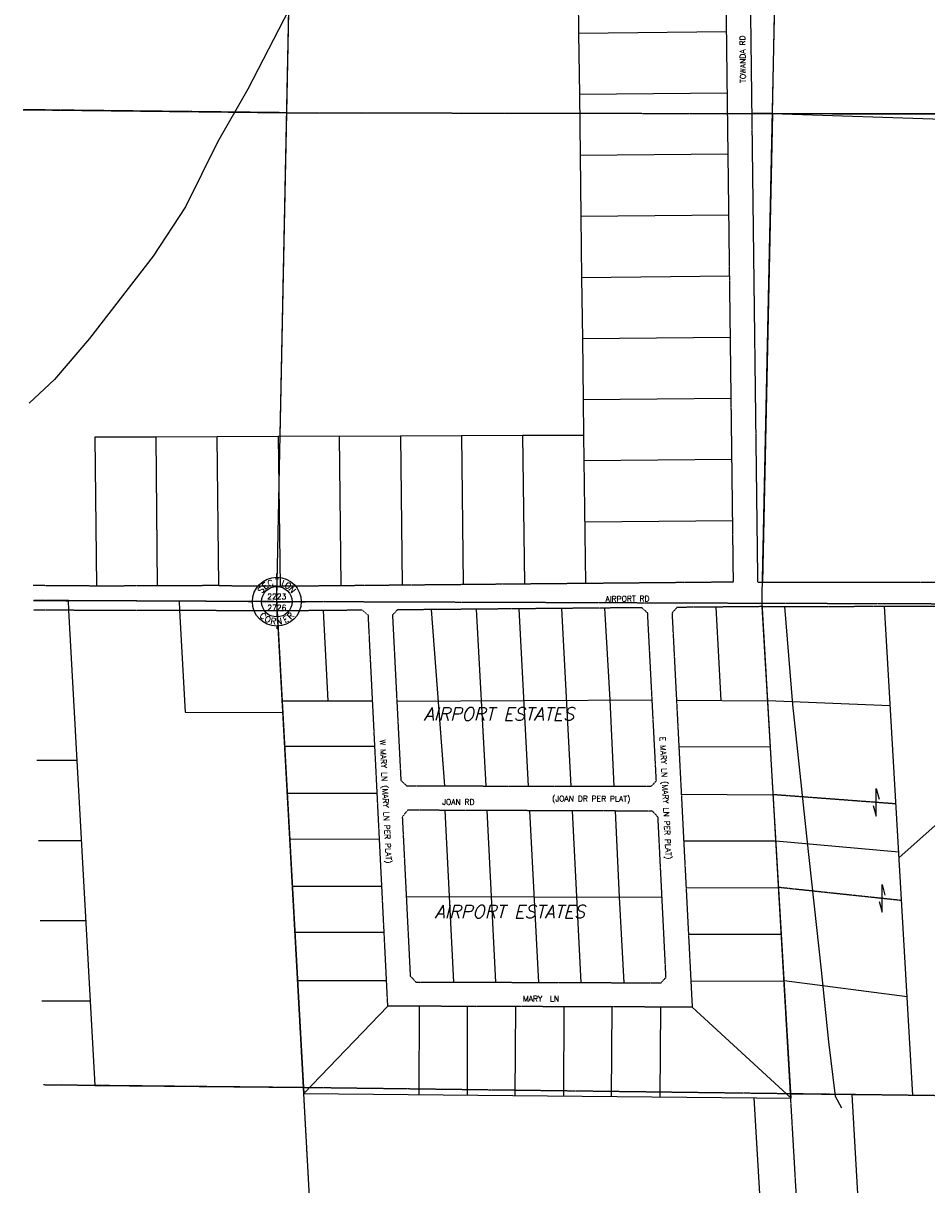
# Model space of a CAD drawing. Extents: x 382064 to 394843, y 99495 to 121971.
# Tile 12 of 36: x 382258 to 384700, y 109072 to 112209. Entities that reach past the tile are written whole.
import ezdxf
from ezdxf.enums import TextEntityAlignment as Align

# ---------------------------------------------------------------- set-up
doc = ezdxf.new("R2010")
doc.units = 0
doc.header["$LTSCALE"] = 0.005
doc.header["$MEASUREMENT"] = 0
for name, pattern in [('Erwl', [0.8, 0.175, -0.05, 0.35, -0.05, 0.175]), ('HIDDEN2', [0.1875, 0.125, -0.0625]), ('PHANTOM', [2.5, 1.25, -0.25, 0.25, -0.25, 0.25, -0.25])]:
    doc.linetypes.add(name, pattern=pattern)
for name, color, linetype in [('17N', 7, 'Continuous'), ('20H', 2, 'Continuous'), ('27N', 7, 'Continuous'), ('30F', 1, 'PHANTOM'), ('30S', 1, 'PHANTOM'), ('Y', 2, 'Continuous')]:
    doc.layers.add(name, color=color, linetype=linetype)
doc.layers.add('E_RW_Existing', color=1, linetype='Erwl', lineweight=25)
doc.layers.add('E_RW_Property', color=1, linetype='Continuous', lineweight=25)
doc.styles.add('CONDO', font='ITALICC.shx', dxfattribs={"height": 35})
doc.styles.add('DIM', font='SIMPLEX', dxfattribs={"height": 20})
doc.styles.add('R', font='ROMANS.shx', dxfattribs={"height": 35})
doc.styles.add('T', font='TXT.shx', dxfattribs={"height": 20})

# ---------------------------------------------------------------- blocks, each defined once
blk = doc.blocks.new('S', base_point=(4834.4, 3124.9))
at = {"layer": 'Y'}
for p, q in [((4834.4, 3212.9), (4834.4, 3226.2)), ((4834.4, 3124.9), (4834.4, 3179.9)), ((4746.4, 3124.9), (4731.5, 3124.9)), ((4834.4, 3124.9), (4779.4, 3124.9)), ((4834.4, 3124.9), (4889.4, 3124.9)), ((4834.4, 3124.9), (4834.4, 3069.9)), ((4922.4, 3124.9), (4936.3, 3124.9)), ((4834.4, 3062.4), (4834.4, 3061)), ((4834.4, 3036.9), (4834.4, 3027.7))]:
    blk.add_line(p, q, dxfattribs=at)
for radius in [88, 55, 2]:
    blk.add_circle((4834.4, 3124.9), radius, dxfattribs=at)
at = {"layer": 'Y', "style": 'DIM'}
for s, rotation, p in [('E', 37, (4799.4, 3173.2)), ('C', 20, (4815.1, 3181.4)), ('I', 343, (4853, 3181.6)), ('O', 326, (4868.8, 3173.7)), ('N', 309, (4881.6, 3161.5)), ('S', 54, (4786.8, 3160.9)), ('C', 317.5308, (4777.7, 3065.5)), ('O', 334.5308, (4797.5, 3051.5)), ('R', 351.5308, (4820.6, 3043.9)), ('N', 8.5308, (4844.9, 3043.4)), ('E', 28.5308, (4872.1, 3051.9)), ('R', 45.5308, (4891.8, 3066.1))]:
    blk.add_text(s, height=22, rotation=rotation, dxfattribs=at).set_placement(p, align=Align.CENTER)
blk.add_text('T', height=22, dxfattribs=at).set_placement((4835.6, 3184.6), align=Align.CENTER)
at = {"layer": 'Y', "style": 'T'}
for tag, p in [('SECN', (4834.4, 3133.6)), ('SECS', (4834.4, 3093.1))]:
    blk.add_attdef(tag, text='', height=20, dxfattribs=at).set_placement(p, align=Align.CENTER)
blk = doc.blocks.new('H')
at = {"layer": '20H', "color": 2}
for p, q in [((0, 25), (5.2, 5.7)), ((0, -25), (0, 25)), ((-5.2, -5.7), (0, -25))]:
    blk.add_line(p, q, dxfattribs=at)

msp = doc.modelspace()

# ---------------------------------------------------------------- linework, layer by layer
at = {"layer": '30F', "linetype": 'PHANTOM'}
for p, q in [((384254.5, 110642.1), (384311, 113288.1)), ((382970.3, 111967.4), (382258.2, 111975.5)), ((382970.3, 111967.5), (385594.9, 111962.9)), ((384254.2, 110642.1), (384407.2, 107993.5)), ((385646.1, 109301), (383015.6, 109334.4))]:
    msp.add_line(p, q, dxfattribs=at)
at = {"layer": '30F', "flags": 128}
msp.add_lwpolyline([(383015.6, 109334.4), (382312.9, 109341.6)], dxfattribs=at)
at = {"layer": '30S'}
for p, q in [((382970.3, 111967.5), (382997.1, 113288)), ((382943.4, 110646.9), (382970.3, 111967.5)), ((384254.5, 110642.1), (382943.4, 110646.9)), ((383087.8, 108021.9), (382943.4, 110646.9)), ((385565, 110637.9), (384254.5, 110642.1))]:
    msp.add_line(p, q, dxfattribs=at)
at = {"layer": '30S', "linetype": 'PHANTOM'}
msp.add_line((382943.4, 110646.9), (382285.8, 110650.1), dxfattribs=at)
at = {"layer": 'E_RW_Existing'}
for p, q in [((384243.5, 110699.5), (384211.7, 113247.9)), ((384243.5, 110699.5), (385566.4, 110699.3)), ((384254.7, 110633.5), (385565, 110637.9))]:
    msp.add_line(p, q, dxfattribs=at)
for points in [[(382952.5, 110689.2), (383117.5, 110690.7), (383282.5, 110692.3), (383447.5, 110693.8), (383612.5, 110695.4), (383777.5, 110696.9), (384177.4, 110700.6), (384175.4, 110865.6), (384173.4, 111030.6), (384171.3, 111195.6), (384169.3, 111360.6), (384167.2, 111525.6), (384165.2, 111690.6), (384163.1, 111855.6), (384161, 112020.5), (384159, 112185.5), (384156.9, 112350.5), (384154.8, 112515.5), (384152.8, 112680.4), (384150.7, 112845.4), (384148.6, 113010.4), (384146.6, 113175.4), (384145.7, 113246.8)], [(382786.4, 110690.4), (382952.5, 110689.2)]]:
    msp.add_lwpolyline(points, dxfattribs=at)
at = {"layer": 'E_RW_Existing', "flags": 128}
for points in [[(382786.4, 110690.4), (382607.1, 110689.4), (382456.5, 110689.1), (382284.9, 110690.4)], [(382944.8, 110621.9), (382607.3, 110623.4), (382456.3, 110623.1), (382286.3, 110624.3)], [(384254.7, 110633.5), (384025.3, 110631.4), (384011.4, 110616.7), (384065.9, 109551.8), (383243.5, 109554.5), (383190.8, 110610.2), (383175.2, 110623.9), (382944.8, 110621.9)]]:
    msp.add_lwpolyline(points, dxfattribs=at)
for points in [[(383930.1, 110630.6), (383269.1, 110624.7), (383256, 110610.6), (383278.7, 110164.5), (383294.3, 110149.5), (383955.3, 110148.2), (383969.1, 110163), (383945.6, 110616)], [(383995.2, 109632), (383973.6, 110065.1), (383958.5, 110081.2), (383297, 110083.7), (383282.5, 110066), (383304, 109635.8), (383319.5, 109619.7), (383981.4, 109617.5)]]:
    msp.add_lwpolyline(points, close=True, dxfattribs=at)
at = {"layer": 'E_RW_Property'}
for p, q in [((384282.7, 111965), (384310.6, 113249.6)), ((383756.9, 112346.7), (383758.9, 112181.8)), ((384159, 112185.5), (383758.9, 112181.8)), ((383758.9, 112181.8), (383761, 112016.8)), ((384161, 112020.5), (383761, 112016.8)), ((383761, 112016.8), (383763.1, 111851.8)), ((382258.2, 111975.5), (382970.3, 111967.4)), ((384282.7, 111965), (384255.5, 110699.5)), ((384938.9, 111963.9), (384282.7, 111965)), ((384282.7, 111965), (384938.4, 111943.4)), ((384163.1, 111855.6), (383763.1, 111851.8)), ((383763.1, 111851.8), (383765.1, 111686.8)), ((384165.2, 111690.6), (383765.1, 111686.8)), ((383765.1, 111686.8), (383767.2, 111521.9)), ((384167.2, 111525.6), (383767.2, 111521.9)), ((383767.2, 111521.9), (383769.3, 111356.9)), ((384169.3, 111360.6), (383769.3, 111356.9)), ((383769.3, 111356.9), (383771.3, 111191.9)), ((384171.3, 111195.6), (383771.3, 111191.9)), ((383771.3, 111191.9), (383772.5, 111096.9)), ((382617.2, 111091.4), (382452.2, 111091.1)), ((382452.2, 111091.1), (382456.5, 110689.1)), ((382782.2, 111091.7), (382617.2, 111091.4)), ((382621.4, 110689.5), (382617.2, 111091.4)), ((382947.4, 111093.4), (382782.2, 111091.7)), ((382786.4, 110690.4), (382782.2, 111091.7)), ((383112.5, 111094.1), (382947.4, 111093.4)), ((382947.4, 111093.4), (382952.5, 110689.2)), ((383112.5, 111094.1), (383277.5, 111094.8)), ((383117.5, 110690.7), (383112.5, 111094.1)), ((383277.5, 111094.8), (383442.5, 111095.5)), ((383277.5, 111094.8), (383282.5, 110692.3)), ((383442.5, 111095.5), (383607.5, 111096.2)), ((383442.5, 111095.5), (383447.5, 110693.8)), ((383607.5, 111096.2), (383772.5, 111096.9)), ((383607.5, 111096.2), (383612.5, 110695.4)), ((383772.5, 111096.9), (383777.5, 110696.9)), ((384173.4, 111030.6), (383773.4, 111026.9)), ((384175.4, 110865.6), (383775.4, 110861.9)), ((382379.4, 110649.6), (382380.9, 110623.7)), ((382679.4, 110648.2), (382680.8, 110623.1)), ((382380.9, 110623.7), (382451.4, 109340.2)), ((382680.8, 110623.1), (382695.9, 110348.6)), ((382944.8, 110621.9), (383016.5, 109318.5)), ((383069.1, 110623), (383081.1, 110379.1)), ((383397.9, 110149.3), (383361.8, 110625.6)), ((383509, 110149.1), (383482.7, 110626.6)), ((383597.9, 110627.7), (383623.1, 110148.8)), ((383739.3, 110148.6), (383714.1, 110628.7)), ((383829.2, 110629.7), (383843.2, 110381.4)), ((384144.5, 110379.9), (384130.6, 110632.4)), ((384333.6, 109305.7), (384254.7, 110633.5)), ((384662.2, 109313.8), (384585.2, 110634.6)), ((382958.1, 110379.4), (383081.1, 110379.1)), ((383081.1, 110379.1), (383202.4, 110379.1)), ((383267.8, 110378.1), (383957.8, 110381.5)), ((383843.2, 110381.4), (383854.4, 110148.4)), ((384023.4, 110380.6), (384269.8, 110379.2)), ((384600.9, 110365.6), (384269.8, 110379.2)), ((382695.9, 110348.6), (382959.9, 110347.3)), ((383208.5, 110255.8), (382964.9, 110256.1)), ((384277.2, 110254.9), (384029.9, 110254.3)), ((384624.8, 109955.9), (384852.9, 110158.4)), ((382971.9, 110129.8), (383214.8, 110129.3)), ((384036.4, 110126.9), (384284.9, 110125.6)), ((383397.9, 110083.3), (383421.1, 109619.3)), ((383535.2, 109619), (383512, 110082.9)), ((383626.2, 110082.4), (383650.5, 109618.6)), ((383765.6, 109618.2), (383742.4, 110082)), ((383857.6, 110081.6), (383868.7, 109849.2)), ((383221, 110005), (382978.7, 110005.3)), ((384292.3, 110000.2), (384042.9, 110000.5)), ((384624, 109970.1), (384292.3, 110000.2)), ((382985.7, 109878.9), (383227.3, 109878.5)), ((384049.4, 109874.2), (384299.8, 109875)), ((383293.3, 109850.4), (383984.4, 109849)), ((383868.7, 109849.2), (383880.8, 109617.8)), ((383233.6, 109753.1), (382992.6, 109753.3)), ((384307.3, 109747.6), (384055.8, 109747.8)), ((382999.7, 109623.9), (383240, 109623.8)), ((384062.2, 109622.3), (384314.7, 109623.2)), ((384646.7, 109579.3), (384314.7, 109623.2)), ((383243.5, 109554.5), (383016.5, 109318.5)), ((383328.5, 109315.4), (383329.1, 109554.2)), ((383458.3, 109553.8), (383457.7, 109314.2)), ((383587.9, 109312.9), (383589.5, 109553.4)), ((383718.7, 109552.9), (383718, 109311.7)), ((383848.2, 109310.4), (383849.8, 109552.5)), ((383980, 109552.1), (383978.2, 109309.2)), ((384333.6, 109305.7), (384065.9, 109551.8)), ((382451.4, 109340.2), (382312.9, 109341.6)), ((382451.4, 109340.2), (383015.6, 109334.4)), ((383016.5, 109318.5), (384333.6, 109305.7)), ((384306.8, 108053.2), (384233.2, 109306.7)), ((384332.9, 109318), (384662.2, 109313.8)), ((384514.8, 109032), (384498.3, 109315.9))]:
    msp.add_line(p, q, dxfattribs=at)
at = {"layer": 'E_RW_Property', "linetype": 'HIDDEN2'}
for p, q in [((382679.4, 110648.2), (382379.4, 110649.6)), ((382943.4, 110646.9), (382679.4, 110648.2)), ((384616.3, 110100.7), (384284.8, 110125.6)), ((384631.5, 109839.8), (384299.8, 109875))]:
    msp.add_line(p, q, dxfattribs=at)
at = {"layer": 'E_RW_Property'}
for points in [[(382970.3, 111967.5), (382997.1, 113288)], [(382952.5, 111093.4), (382970.3, 111967.5)], [(382970.3, 111967.5), (383761.6, 111966.1)], [(384282.7, 111965), (384227.7, 111965.3)]]:
    msp.add_lwpolyline(points, dxfattribs=at)
at = {"layer": 'E_RW_Property', "color": 2, "flags": 128}
msp.add_lwpolyline([(382975.9, 112244.9), (382865.2, 112031), (382783.6, 111887.5), (382696.8, 111713.6), (382609.5, 111579.9), (382437.7, 111357.6), (382342.6, 111246.7), (382274.7, 111182.8)], dxfattribs=at)
at = {"layer": 'E_RW_Property', "linetype": 'HIDDEN2', "flags": 128}
msp.add_lwpolyline([(382285.8, 110650.1), (382379.4, 110649.6)], dxfattribs=at)
at = {"layer": 'E_RW_Property', "flags": 128}
for points in [[(384315.8, 110633.7), (384337.4, 110369.6), (384374.6, 110013.7), (384414.8, 109652), (384434.2, 109458.2), (384452.7, 109311.4), (384469.4, 109280.2)], [(382294.7, 110218.7), (382403.1, 110218.6)], [(382299.2, 110002.1), (382415, 110002)], [(382303.7, 109785.4), (382426.9, 109785.5)], [(382308.2, 109568.8), (382438.9, 109569)], [(383087.8, 108021.9), (383016.5, 109318.5)]]:
    msp.add_lwpolyline(points, dxfattribs=at)

# ---------------------------------------------------------------- block references
at = {"layer": '20H', "xscale": 1.5, "yscale": 1.5, "zscale": 1.5}
for p in [(384563, 110104.8), (384579.1, 109845.5)]:
    msp.add_blockref('H', p, dxfattribs=at)
at = {"layer": 'Y', "xscale": 0.75, "yscale": 0.75, "zscale": 0.75}
msp.add_blockref('S', (382943.4, 110646.9), dxfattribs=at).add_auto_attribs({'SECS': '2726', 'SECN': '2223'})

# ---------------------------------------------------------------- texts
at = {"layer": '17N', "style": 'R'}
msp.add_text('TOWANDA RD', height=15, rotation=90.7256, dxfattribs=at).set_placement((384210.8, 112048))
for s, rotation, p in [('AIRPORT RD', 0.4979, (383891.1, 110647.2)), ('W MARY LN (MARY LN PER PLAT)', 272.894, (383230.3, 110106.9)), ('E MARY LN (MARY LN PER PLAT)', 272.879, (383986.6, 110116.3)), ('JOAN RD', 359.7346, (383434.1, 110098.5)), ('(JOAN DR PER PLAT)', 359.7346, (383793, 110107.2)), ('MARY  LN', 359.9756, (383657.6, 109567))]:
    msp.add_text(s, height=15, rotation=rotation, dxfattribs=at).set_placement(p, align=Align.CENTER)
at = {"layer": '27N', "style": 'CONDO'}
for p in [(383340.6, 110326.1), (383369.7, 109792.2)]:
    msp.add_text('AIRPORT ESTATES', height=35, dxfattribs=at).set_placement(p)

doc.saveas('drawing.dxf')
